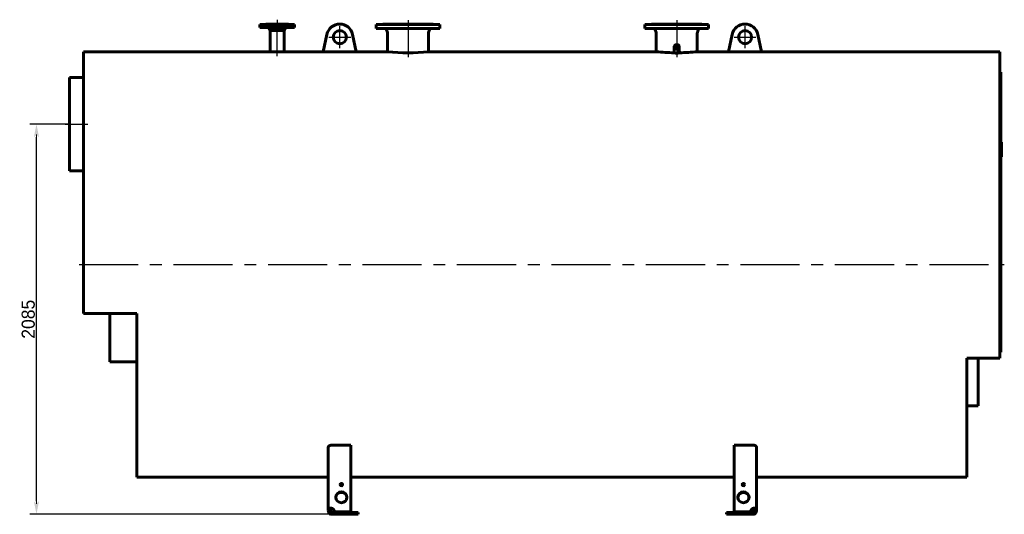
# Model space of a CAD drawing. Header units: millimetres. Extents: x 0 to 5424, y -179 to 841.
# Tile 3 of 6: x 1452 to 1979, y -131 to 133. Entities that reach past the tile are written whole.
import ezdxf

# ---------------------------------------------------------------- set-up
doc = ezdxf.new("R2010")
doc.units = ezdxf.units.MM
for name, pattern in [('CENTER_per1_scale0.029528', [1.5, 0.9375, -0.1875, 0.1875, -0.1875]), ('CENTER_per1_scale0.270697', [13.751396, 8.594623, -1.718925, 1.718925, -1.718925]), ('CENTER_per1_scale0.295276', [15, 9.375, -1.875, 1.875, -1.875]), ('CENTER_per1_scale0.433071', [22, 13.75, -2.75, 2.75, -2.75]), ('CENTER_per2_scale0.688976', [35, 21.875, -4.375, 4.375, -4.375]), ('CENTER_per2_scale0.728346', [37, 23.125, -4.625, 4.625, -4.625]), ('CENTER_per3_scale0.691916', [35.149312, 21.96832, -4.393664, 4.393664, -4.393664]), ('CENTER_per3_scale0.692510', [35.179494, 21.987184, -4.397437, 4.397437, -4.397437]), ('CENTER_per3_scale0.832726', [42.30246, 26.439037, -5.287807, 5.287807, -5.287807]), ('CENTER_per61_scale0.994602', [50.525773, 31.578608, -6.315722, 6.315722, -6.315722])]:
    doc.linetypes.add(name, pattern=pattern)
doc.styles.add('TextStyle_1', font='T-FLEX Type A.TTF', dxfattribs={"height": 7})
doc.dimstyles.new('DIM_ST_1', dxfattribs={"dimtxt": 7, "dimasz": 7, "dimexe": 3.5, "dimexo": 0, "dimgap": 0.875, "dimtad": 1, "dimdec": 1, "dimlfac": 10, "dimrnd": 0.1, "dimdsep": 46, "dimtxsty": 'TextStyle_1', "dimblk": 'Arrow_3_C7_Status', "dimcen": 0.09, "dimclrd": 7, "dimclre": 7, "dimclrt": 7, "dimazin": 0, "dimtfac": 1, "dimtdec": 0, "dimtmove": 0, "dimatfit": 0, "dimldrblk": 'NONE', "dimfxl": 1, "dimtvp": 1, "dimtolj": 1, "dimarcsym": 0})

# ---------------------------------------------------------------- blocks, each defined once
blk = doc.blocks.new('Arrow_3_C7_Status')
at = {"color": 7, "linetype": 'Continuous', "lineweight": 0}
blk.add_line((-1, 0), (-0.8, 0), dxfattribs=at)
at = {"color": 7}
blk.add_solid([(-1, -0.2), (0, 0), (-0.8, 0), (-1, 0.2)], dxfattribs=at)
blk = doc.blocks.new('*D7')
at = {"color": 7, "lineweight": -2}
for p, q in [((-249.21, 77.5), (-270.41, 77.5)), ((-266.91, -124), (-266.91, 70.5)), ((-107.56, -131), (-270.41, -131))]:
    blk.add_line(p, q, dxfattribs=at)
at = {"layer": 'Defpoints', "color": 0}
for p in [(-266.91, 77.5), (-249.21, 77.5), (-107.56, -131)]:
    blk.add_point(p, dxfattribs=at)
at = {"color": 7, "lineweight": -2, "xscale": 7, "yscale": 7, "zscale": 7}
for p, rotation in [((-266.91, 77.5), 90), ((-266.91, -131), 270)]:
    blk.add_blockref('Arrow_3_C7_Status', p, dxfattribs=dict(at, rotation=rotation))
at = {"color": 7, "insert": (-271.29, -26.75), "char_height": 7, "attachment_point": 5, "rotation": 90, "style": 'TextStyle_1'}
blk.add_mtext('\\A1;2085{\\H0.5x;\\S^ ;}', dxfattribs=at)
blk = doc.blocks.new('_None')
blk = doc.blocks.new('Проекция_11')
at = {"color": 7, "linetype": 'CENTER_per1_scale0.029528', "lineweight": 25}
blk.add_line((-138.21, 133.333), (-138.21, 128.517), dxfattribs=at)
at = {"color": 7, "linetype": 'CENTER_per1_scale0.295276', "lineweight": 25}
blk.add_line((-138.21, 133.033), (-138.21, 126.867), dxfattribs=at)
at = {"color": 7, "linetype": 'CENTER_per1_scale0.433071', "lineweight": 25}
for p, q in [((-68.21, 133.133), (-68.21, 126.267)), ((75.49, 133.133), (75.49, 126.267))]:
    blk.add_line(p, q, dxfattribs=at)
at = {"color": 7, "linetype": 'Continuous', "lineweight": 60}
for p, q in [((-128.96, 130.7), (-147.46, 130.7)), ((-147.46, 130.7), (-147.46, 129.2)), ((-128.96, 129.2), (-147.46, 129.2)), ((-144.31, 131), (-132.11, 131)), ((-144.31, 131), (-144.31, 130.85)), ((-142.558, 128.827), (-142.015, 127.5)), ((-142.015, 127.5), (-142.015, 126.5)), ((-142.015, 127.5), (-134.405, 127.5)), ((-142.015, 126.5), (-142.015, 116.2)), ((-134.405, 127.5), (-133.862, 128.827)), ((-134.405, 126.5), (-134.405, 127.5)), ((-134.405, 116.2), (-134.405, 126.5)), ((-132.11, 130.85), (-132.11, 131)), ((-128.96, 129.2), (-128.96, 130.7)), ((-85.21, 130.8), (-51.21, 130.8)), ((-85.21, 130.8), (-85.21, 128.6)), ((-85.21, 128.6), (-51.21, 128.6)), ((-81.61, 131), (-54.81, 131)), ((-79.721, 127.94), (-79.225, 126.565)), ((-57.195, 126.565), (-56.699, 127.94)), ((-51.21, 128.6), (-51.21, 130.8)), ((58.49, 130.8), (92.49, 130.8)), ((58.49, 130.8), (58.49, 128.6)), ((58.49, 128.6), (92.49, 128.6)), ((62.09, 131), (88.89, 131)), ((63.979, 127.94), (64.475, 126.565)), ((86.505, 126.565), (87.001, 127.94)), ((92.49, 128.6), (92.49, 130.8)), ((-111.556, 125.461), (-113.533, 116.197)), ((-95.887, 116.197), (-97.864, 125.461)), ((-79.165, 126.225), (-79.165, 116.2)), ((-57.255, 116.2), (-57.255, 126.225)), ((64.535, 126.225), (64.535, 116.2)), ((86.445, 116.2), (86.445, 126.225)), ((103.167, 116.197), (105.144, 125.461)), ((118.836, 125.461), (120.813, 116.197)), ((-241.81, -23.6), (-241.81, 116.2)), ((-142.014, 116.2), (-241.81, 116.2)), ((-113.533, 116.2), (-134.405, 116.2)), ((-95.887, 116.197), (-113.533, 116.197)), ((-79.165, 116.2), (-95.887, 116.2)), ((64.535, 116.2), (-57.255, 116.2)), ((74.14, 118.85), (74.14, 115.717)), ((76.84, 115.717), (76.84, 118.85)), ((103.167, 116.2), (86.445, 116.2)), ((103.167, 116.197), (120.813, 116.197)), ((248.29, 116.2), (120.813, 116.2)), ((248.29, 116.2), (248.29, -47.636)), ((248.79, 105.378), (248.29, 105.378)), ((248.79, 105.378), (248.79, 105.378)), ((248.79, 105.378), (248.79, -44.072)), ((-249.21, 77.502), (-249.21, 102.5)), ((-241.81, 102.5), (-249.21, 102.5)), ((-249.21, 77.498), (-249.21, 77.502)), ((-249.21, 52.5), (-249.21, 77.498)), ((249.21, 67.925), (248.79, 67.925)), ((249.21, 65.424), (248.79, 65.424)), ((248.79, 65.419), (249.21, 65.419)), ((249.21, 65.369), (248.79, 65.369)), ((249.21, 65.248), (248.79, 65.248)), ((249.21, 64.968), (248.79, 64.968)), ((249.21, 64.934), (248.79, 64.934)), ((249.21, 64.903), (248.79, 64.903)), ((249.21, 64.577), (248.79, 64.577)), ((249.21, 64.301), (248.79, 64.301)), ((249.21, 63.974), (248.79, 63.974)), ((249.21, 63.873), (248.79, 63.873)), ((249.21, 63.563), (248.79, 63.563)), ((249.21, 63.461), (248.79, 63.461)), ((249.21, 63.444), (248.79, 63.444)), ((249.21, 63.426), (248.79, 63.426)), ((249.21, 63.319), (248.79, 63.319)), ((249.21, 65.424), (249.21, 67.925)), ((249.21, 67.925), (249.21, 67.925)), ((249.21, 65.421), (249.21, 65.423)), ((249.21, 65.419), (249.21, 65.421)), ((249.21, 65.369), (249.21, 65.418)), ((249.21, 65.248), (249.21, 65.369)), ((249.21, 64.968), (249.21, 65.248)), ((249.21, 64.934), (249.21, 64.968)), ((249.21, 64.577), (249.21, 64.903)), ((249.21, 64.301), (249.21, 64.577)), ((249.21, 63.974), (249.21, 64.301)), ((249.21, 63.563), (249.21, 63.873)), ((249.21, 63.461), (249.21, 63.563)), ((249.21, 63.444), (249.21, 63.461)), ((249.21, 63.426), (249.21, 63.444)), ((249.21, 63.319), (249.21, 63.426)), ((249.21, 63.011), (249.21, 63.319)), ((249.21, 63.011), (248.79, 63.011)), ((249.21, 62.874), (248.79, 62.874)), ((249.21, 62.765), (248.79, 62.765)), ((249.21, 62.648), (248.79, 62.648)), ((249.21, 62.063), (248.79, 62.063)), ((249.21, 61.989), (248.79, 61.989)), ((249.21, 61.28), (248.79, 61.28)), ((249.21, 61.154), (248.79, 61.154)), ((249.21, 60.932), (248.79, 60.932)), ((249.21, 60.824), (248.79, 60.824)), ((249.21, 60.583), (248.79, 60.583)), ((249.21, 60.449), (248.79, 60.449)), ((249.21, 60.409), (248.79, 60.409)), ((249.21, 60.386), (248.79, 60.386)), ((249.21, 60.367), (248.79, 60.367)), ((249.21, 60.231), (248.79, 60.231)), ((249.21, 59.99), (248.79, 59.99)), ((249.21, 62.765), (249.21, 62.874)), ((249.21, 62.648), (249.21, 62.765)), ((249.21, 62.469), (249.21, 62.648)), ((249.21, 62.29), (249.21, 62.469)), ((249.21, 62.142), (249.21, 62.29)), ((249.21, 62.063), (249.21, 62.142)), ((249.21, 61.28), (249.21, 61.989)), ((249.21, 60.932), (249.21, 61.154)), ((249.21, 60.583), (249.21, 60.824)), ((249.21, 60.449), (249.21, 60.583)), ((249.21, 60.427), (249.21, 60.449)), ((249.21, 60.409), (249.21, 60.427)), ((249.21, 60.386), (249.21, 60.409)), ((249.21, 60.367), (249.21, 60.386)), ((249.21, 60.231), (249.21, 60.367)), ((249.21, 59.99), (249.21, 60.231)), ((-249.21, 52.5), (-241.81, 52.5)), ((-213.21, -23.6), (-241.81, -23.6)), ((-227.61, -49.5), (-227.61, -23.6)), ((-213.21, -23.6), (-213.21, -111.2)), ((248.79, -44.4), (248.29, -44.4)), ((248.79, -44.072), (248.79, -44.4)), ((-227.61, -49.5), (-213.21, -49.5)), ((230.59, -47.636), (230.59, -111.2)), ((248.29, -47.636), (230.59, -47.636)), ((236.69, -73), (236.69, -47.636)), ((230.59, -73), (236.69, -73)), ((-98.86, -94.032), (-108.86, -94.032)), ((-98.86, -94.032), (-98.86, -129.645)), ((106.14, -129.645), (106.14, -94.032)), ((116.14, -94.032), (106.14, -94.032)), ((-110.86, -128.353), (-110.86, -95.117)), ((118.14, -95.117), (118.14, -128.353)), ((-213.21, -111.2), (-110.86, -111.2)), ((-98.86, -111.2), (106.14, -111.2)), ((118.14, -111.2), (230.59, -111.2)), ((-110.86, -128.353), (-110.86, -129)), ((-110.86, -128.353), (-109.86, -128.353)), ((-110.86, -129), (-109.86, -129)), ((-109.86, -128.353), (-109.86, -129)), ((-108.86, -128.094), (-108.86, -127.835)), ((-108.86, -130), (-107.56, -130)), ((-108.86, -130), (-108.86, -131)), ((-108.86, -131), (-107.56, -131)), ((-107.56, -129.903), (-107.56, -129.645)), ((-98.86, -129.645), (-107.56, -129.645)), ((-98.86, -129.903), (-107.56, -129.903)), ((-94.86, -130), (-107.56, -130)), ((-107.56, -130), (-107.56, -131)), ((-107.56, -131), (-94.86, -131)), ((-98.86, -129.645), (-98.86, -129.903)), ((-94.86, -131), (-94.86, -130)), ((114.84, -130), (102.14, -130)), ((102.14, -130), (102.14, -131)), ((102.14, -131), (114.84, -131)), ((114.84, -129.645), (106.14, -129.645)), ((106.14, -129.645), (106.14, -129.903)), ((114.84, -129.903), (106.14, -129.903)), ((114.84, -129.903), (114.84, -129.645)), ((114.84, -130), (116.14, -130)), ((114.84, -131), (114.84, -130)), ((114.84, -131), (116.14, -131)), ((116.14, -128.094), (116.14, -127.835)), ((116.14, -130), (116.14, -131)), ((117.14, -129), (117.14, -128.353)), ((118.14, -128.353), (117.14, -128.353)), ((118.14, -129), (117.14, -129)), ((118.14, -129), (118.14, -128.353))]:
    blk.add_line(p, q, dxfattribs=at)
at = {"color": 7, "linetype": 'CENTER_per3_scale0.832726', "lineweight": 25}
blk.add_line((-138.21, 113.803), (-138.21, 131.16), dxfattribs=at)
at = {"color": 7, "linetype": 'CENTER_per2_scale0.688976', "lineweight": 25}
for p, q in [((-104.71, 118.167), (-104.71, 129.833)), ((111.99, 118.167), (111.99, 129.833)), ((-110.543, 124), (-98.877, 124)), ((106.157, 124), (117.823, 124))]:
    blk.add_line(p, q, dxfattribs=at)
at = {"color": 7, "linetype": 'CENTER_per1_scale0.270697', "lineweight": 25}
for p, q in [((-68.21, 130.273), (-68.21, 124.231)), ((75.49, 130.273), (75.49, 124.231))]:
    blk.add_line(p, q, dxfattribs=at)
at = {"color": 7, "linetype": 'CENTER_per3_scale0.692510', "lineweight": 25}
blk.add_line((-68.21, 128.558), (-68.21, 113.338), dxfattribs=at)
at = {"color": 7, "linetype": 'CENTER_per3_scale0.691916', "lineweight": 25}
blk.add_line((75.49, 128.558), (75.49, 113.347), dxfattribs=at)
at = {"color": 7, "linetype": 'CENTER_per2_scale0.728346', "lineweight": 25}
blk.add_line((-251.543, 77.5), (-239.477, 77.5), dxfattribs=at)
at = {"color": 7, "linetype": 'CENTER_per61_scale0.994602', "lineweight": 25}
blk.add_line((-244.143, 2.5), (250.623, 2.5), dxfattribs=at)
at = {"color": 7, "lineweight": 60, "flags": 128}
for points in [[(74.058, 115.68), (74.047, 115.781), (74.041, 115.9), (74.042, 116.02), (74.05, 116.14), (74.066, 116.259), (74.088, 116.376), (74.115, 116.481), (74.14, 116.561)], [(74.06, 115.755), (74.072, 115.83), (74.087, 115.906), (74.114, 116.011), (74.14, 116.095)], [(76.84, 116.561), (76.862, 116.49), (76.889, 116.389), (76.91, 116.287), (76.925, 116.184), (76.935, 116.08), (76.94, 115.976), (76.939, 115.877), (76.933, 115.778), (76.922, 115.68)], [(76.84, 116.095), (76.859, 116.037), (76.884, 115.944), (76.904, 115.85), (76.92, 115.755)], [(74.051, 115.745), (74.06, 115.755)], [(76.839, 115.717), (76.84, 115.713), (76.834, 115.697), (76.824, 115.684), (76.81, 115.671), (76.791, 115.658), (76.766, 115.645), (76.737, 115.632), (76.703, 115.619), (76.663, 115.606), (76.617, 115.593), (76.566, 115.58), (76.508, 115.567), (76.456, 115.557), (76.399, 115.547), (76.337, 115.538), (76.27, 115.528), (76.198, 115.519), (76.145, 115.514), (76.089, 115.508), (76.03, 115.503), (75.968, 115.498), (75.904, 115.494), (75.838, 115.491), (75.769, 115.487), (75.698, 115.485), (75.625, 115.483), (75.552, 115.482), (75.477, 115.482), (75.402, 115.483), (75.329, 115.484), (75.263, 115.486), (75.198, 115.488), (75.135, 115.491), (75.074, 115.494), (75.006, 115.499), (74.941, 115.504), (74.879, 115.509), (74.82, 115.515), (74.765, 115.521), (74.698, 115.53), (74.636, 115.538), (74.579, 115.548), (74.526, 115.557), (74.477, 115.566), (74.432, 115.576), (74.382, 115.588), (74.338, 115.6), (74.299, 115.612), (74.264, 115.624), (74.234, 115.636), (74.208, 115.648), (74.186, 115.66), (74.168, 115.673), (74.153, 115.688), (74.143, 115.702), (74.14, 115.717), (74.14, 115.717)], [(76.92, 115.755), (76.929, 115.745)], [(-110.86, -95.117), (-110.857, -95.055), (-110.846, -94.993), (-110.829, -94.931), (-110.806, -94.87), (-110.776, -94.809), (-110.74, -94.75), (-110.696, -94.692), (-110.647, -94.634), (-110.591, -94.578), (-110.529, -94.524), (-110.462, -94.472), (-110.389, -94.422), (-110.312, -94.375), (-110.229, -94.33), (-110.142, -94.287), (-110.05, -94.248), (-109.954, -94.211), (-109.854, -94.177), (-109.755, -94.148), (-109.652, -94.122), (-109.546, -94.099), (-109.438, -94.079), (-109.329, -94.062), (-109.217, -94.049), (-109.099, -94.039), (-108.98, -94.034), (-108.86, -94.032)], [(116.14, -94.032), (116.249, -94.033), (116.357, -94.038), (116.465, -94.046), (116.572, -94.058), (116.678, -94.072), (116.781, -94.09), (116.882, -94.11), (116.982, -94.134), (117.078, -94.16), (117.172, -94.19), (117.263, -94.221), (117.35, -94.256), (117.434, -94.293), (117.515, -94.333), (117.592, -94.375), (117.665, -94.419), (117.732, -94.465), (117.795, -94.512), (117.855, -94.563), (117.91, -94.616), (117.959, -94.671), (118.003, -94.726), (118.041, -94.783), (118.072, -94.84), (118.096, -94.895), (118.115, -94.95), (118.129, -95.005), (118.137, -95.061), (118.14, -95.117)], [(-108.86, -127.835), (-108.96, -127.799), (-109.061, -127.766), (-109.163, -127.738), (-109.267, -127.713), (-109.371, -127.692), (-109.474, -127.675), (-109.573, -127.663), (-109.67, -127.655), (-109.765, -127.65), (-109.861, -127.65), (-109.955, -127.654), (-110.045, -127.661), (-110.126, -127.672), (-110.204, -127.686), (-110.278, -127.703), (-110.35, -127.724), (-110.418, -127.749), (-110.482, -127.777), (-110.539, -127.806), (-110.592, -127.839), (-110.64, -127.875), (-110.684, -127.914), (-110.724, -127.956), (-110.758, -128.001), (-110.789, -128.052), (-110.815, -128.105), (-110.834, -128.162), (-110.849, -128.223), (-110.857, -128.287), (-110.86, -128.353)], [(-108.86, -128.094), (-108.923, -128.048), (-108.989, -128.007), (-109.056, -127.97), (-109.124, -127.938), (-109.18, -127.917), (-109.236, -127.899), (-109.292, -127.885), (-109.347, -127.876), (-109.4, -127.871), (-109.457, -127.87), (-109.511, -127.874), (-109.563, -127.884), (-109.611, -127.899), (-109.651, -127.917), (-109.687, -127.939), (-109.721, -127.964), (-109.75, -127.993), (-109.776, -128.026), (-109.799, -128.063), (-109.818, -128.102), (-109.833, -128.144), (-109.845, -128.193), (-109.854, -128.244), (-109.858, -128.298), (-109.86, -128.353)], [(118.14, -128.353), (118.137, -128.289), (118.129, -128.228), (118.116, -128.169), (118.097, -128.112), (118.073, -128.059), (118.043, -128.009), (118.008, -127.961), (117.967, -127.917), (117.921, -127.876), (117.869, -127.838), (117.813, -127.803), (117.751, -127.771), (117.687, -127.745), (117.619, -127.721), (117.547, -127.701), (117.471, -127.683), (117.392, -127.67), (117.31, -127.66), (117.225, -127.653), (117.138, -127.65), (117.049, -127.65), (116.957, -127.654), (116.864, -127.662), (116.77, -127.673), (116.666, -127.689), (116.561, -127.71), (116.455, -127.735), (116.349, -127.764), (116.244, -127.798), (116.14, -127.835)], [(117.14, -128.353), (117.138, -128.29), (117.132, -128.23), (117.121, -128.173), (117.104, -128.119), (117.087, -128.079), (117.066, -128.042), (117.042, -128.007), (117.014, -127.976), (116.982, -127.949), (116.942, -127.923), (116.899, -127.902), (116.851, -127.886), (116.801, -127.876), (116.752, -127.871), (116.701, -127.87), (116.649, -127.873), (116.595, -127.881), (116.54, -127.893), (116.484, -127.909), (116.428, -127.929), (116.372, -127.952), (116.312, -127.982), (116.253, -128.016), (116.196, -128.054), (116.14, -128.094)]]:
    blk.add_lwpolyline(points, dxfattribs=at)
at = {"color": 7, "linetype": 'Continuous', "lineweight": 60}
for centre in [(-104.71, 124), (111.99, 124)]:
    blk.add_circle(centre, 3.5, dxfattribs=at)
for centre, radius, start, end in [((-144.46, 130.85), 0.15, 270, 0.00001), ((-143.113, 128.6), 0.6, 22.2359, 90), ((-133.307, 128.6), 0.6, 90, 157.7641), ((-131.96, 130.85), 0.15, 180, 270), ((-104.71, 124), 7, 12.04957, 167.95043), ((-81.81, 131), 0.2, 270, 359.99997), ((-80.662, 127.6), 1, 19.86801, 90), ((-80.165, 126.225), 1, 0.00001, 19.86801), ((-56.255, 126.225), 1, 160.13199, 179.99999), ((-55.758, 127.6), 1, 90, 160.13199), ((-54.61, 131), 0.2, 180.00003, 270), ((61.89, 131), 0.2, 270, 360), ((63.038, 127.6), 1, 19.86801, 90), ((63.535, 126.225), 1, 0, 19.86801), ((87.445, 126.225), 1, 160.13199, 179.99999), ((87.942, 127.6), 1, 90, 160.13199), ((89.09, 131), 0.2, 180.00002, 270), ((111.99, 124), 7, 12.04957, 167.95043), ((-138.21, 229.839), 113.703, 268.08269, 271.91774), ((-68.21, 229.372), 113.701, 264.47107, 275.52896), ((75.528, 230.068), 114.397, 264.48588, 269.26415), ((75.453, 230.066), 114.396, 270.73582, 275.51415), ((-108.86, -129), 2, 179.99802, 270.00198), ((-108.86, -129), 1, 180.00616, 269.99384), ((116.14, -129), 2, 269.99802, 0.00198), ((116.14, -129), 1, 270.00616, 359.99384)]:
    blk.add_arc(centre, radius, start, end, dxfattribs=at)
for centre, major_axis, ratio in [((75.49, 118.85), (1.35, 0), 0.8660254), ((75.49, 118.85), (1.048, 0), 0.8660254), ((75.49, 118.792), (-0.931, 0), 0.8660254), ((-103.86, -115.156), (-0.65, 0), 0.9659258), ((111.14, -115.156), (0.65, 0), 0.9659258), ((-103.86, -121.917), (-3, 0), 0.9659258), ((111.14, -121.917), (3, 0), 0.9659258)]:
    blk.add_ellipse(centre, major_axis=major_axis, ratio=ratio, dxfattribs=at)
for centre, major_axis, start_param, end_param in [((-103.86, -115.415), (-0.65, 0), 3.3491954, 6.0755825), ((111.14, -115.415), (0.65, 0), 0.2076028, 2.9339899), ((-103.86, -122.176), (-3, 0), 3.1862657, 6.2385123), ((111.14, -122.176), (3, 0), 0.0446731, 3.0969196), ((-110.038, -129.965), (2.5, 0), 0.1332342, 1.0801014), ((-110.038, -130.224), (2.5, 0), 0.1332342, 1.0801014), ((117.318, -129.965), (-2.5, 0), 5.2030839, 6.1499511), ((117.318, -130.224), (-2.5, 0), 5.2030839, 6.1499511)]:
    blk.add_ellipse(centre, major_axis=major_axis, ratio=0.9659258, start_param=start_param, end_param=end_param, dxfattribs=at)
dim = blk.add_linear_dim(base=(-266.91, 77.502), p1=(-107.56, -131), p2=(-249.21, 77.502), angle=90, text='<>{\\H0.5x;\\S^ ;}', dimstyle='DIM_ST_1')
dim.commit()
dim.dimension.update_dxf_attribs({"geometry": '*D7', "text_midpoint": (-266.91, -26.749), "dimtype": 160})

msp = doc.modelspace()

# ---------------------------------------------------------------- block references
msp.add_blockref('Проекция_11', (1728.302, 0))

doc.saveas('drawing.dxf')
